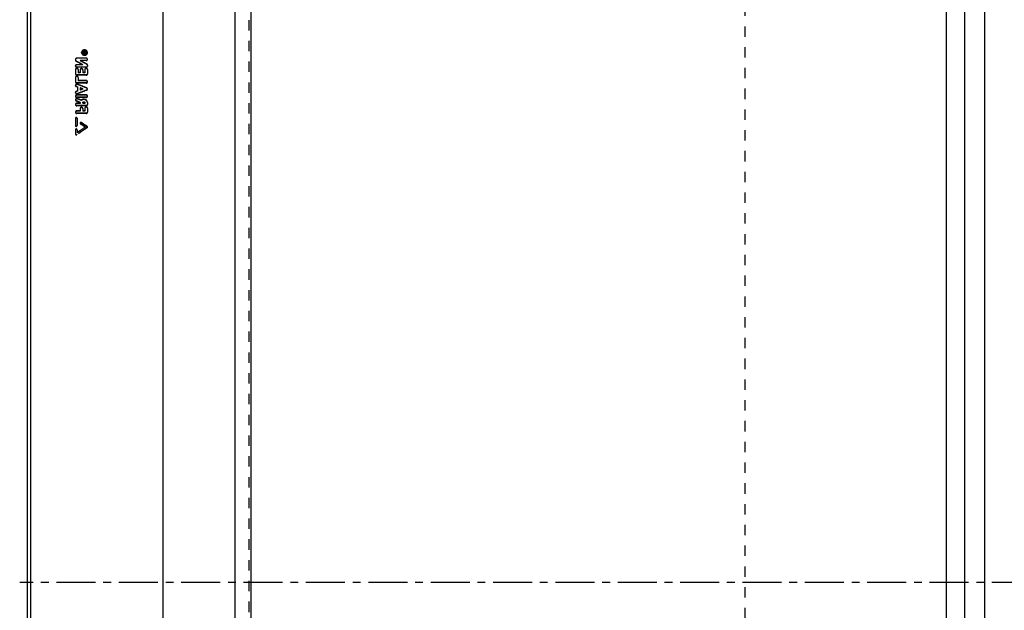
# Model space of a CAD drawing. Header units: millimetres. Extents: x -130 to 1130, y -374 to 1374.
# Tile 2 of 13: x -130 to 488, y 483 to 853. Entities that reach past the tile are written whole.
import ezdxf

# ---------------------------------------------------------------- set-up
doc = ezdxf.new("R2010")
doc.units = ezdxf.units.MM
doc.header["$LTSCALE"] = 65.185185
doc.linetypes.add('CENTER', pattern=[0.6, 0.375, -0.075, 0.075, -0.075])
doc.linetypes.add('HIDDEN', pattern=[0.2, 0.1, -0.1])
doc.layers.add('ACHSEN_S', color=7, linetype='CONTINUOUS')
doc.layers.add('KONST.EL_MIT_GEO', color=7, linetype='CONTINUOUS')

msp = doc.modelspace()

# ---------------------------------------------------------------- linework, layer by layer
at = {"layer": 'ACHSEN_S', "color": 2, "linetype": 'CENTER'}
msp.add_line((1130, 500), (-130, 500), dxfattribs=at)
at = {"layer": 'KONST.EL_MIT_GEO', "color": 7, "linetype": 'Continuous'}
for p, q in [((15, 1224), (15, -224)), ((450.98, 1224), (450.98, -224)), ((462.5, 1217.35), (462.5, -217.35)), ((5, 1214), (5, -214)), ((475, 1214), (475, -214)), ((-125, -165), (-125, 1165)), ((-123, -167), (-123, 1167)), ((-40, -167), (-40, 1167))]:
    msp.add_line(p, q, dxfattribs=at)
at = {"layer": 'KONST.EL_MIT_GEO', "color": 8, "linetype": 'HIDDEN'}
for p, q in [((13.78, 1165.91), (13.78, -165.91)), ((325, -122.18), (325, 1122.18)), ((-95, 828.41), (-95, 827.78)), ((-94.15, 829.15), (-94.15, 829.02)), ((-88.35, 829.15), (-94.15, 829.15)), ((-88.35, 829.02), (-94.15, 829.02)), ((-92.1, 827.67), (-92.1, 827.54)), ((-88.35, 827.67), (-92.1, 827.67)), ((-88.35, 827.54), (-92.1, 827.54)), ((-91.18, 832.55), (-91.18, 832.69)), ((-90.76, 832.55), (-90.76, 832.69)), ((-90.33, 833.05), (-90.33, 832.66)), ((-90.33, 833.05), (-89.44, 832.88)), ((-90.33, 832.91), (-89.44, 832.74)), ((-90.33, 832.8), (-89.5, 832.64)), ((-90.33, 832.66), (-89.5, 832.5)), ((-90.33, 832.56), (-90.33, 832.18)), ((-89.5, 832.56), (-90.33, 832.56)), ((-89.5, 832.43), (-90.33, 832.43)), ((-88.35, 832.32), (-90.33, 832.32)), ((-88.35, 832.18), (-90.33, 832.18)), ((-89.5, 832.64), (-89.5, 832.43)), ((-89.44, 832.88), (-89.44, 832.74)), ((-89.22, 832.69), (-89.22, 832.43)), ((-88.63, 832.56), (-89.22, 832.56)), ((-88.63, 832.43), (-89.22, 832.43)), ((-89.08, 833.06), (-89.08, 832.92)), ((-88.77, 833.06), (-89.08, 833.06)), ((-88.77, 832.92), (-89.08, 832.92)), ((-89.08, 832.81), (-89.08, 832.67)), ((-88.77, 832.81), (-89.08, 832.81)), ((-88.77, 832.67), (-89.08, 832.67)), ((-88.77, 833.06), (-88.77, 832.92)), ((-88.77, 832.81), (-88.77, 832.67)), ((-88.63, 832.69), (-88.63, 832.43)), ((-88.35, 832.69), (-88.35, 832.18)), ((-88.35, 829.15), (-88.35, 829.02)), ((-88.35, 827.67), (-88.35, 827.54)), ((-87.93, 832.55), (-87.93, 832.69)), ((-87.5, 832.55), (-87.5, 832.69)), ((-87.5, 828.28), (-87.5, 828.41)), ((-95, 824.12), (-95, 824.26)), ((-95, 822.03), (-95, 819.17)), ((-94.6, 827.29), (-94.6, 827.16)), ((-94.15, 825.01), (-94.15, 824.87)), ((-90.4, 825.01), (-94.15, 825.01)), ((-90.4, 824.87), (-94.15, 824.87)), ((-94.15, 823.52), (-94.15, 823.38)), ((-88.35, 823.52), (-94.15, 823.52)), ((-88.35, 823.38), (-94.15, 823.38)), ((-93.3, 822.03), (-93.3, 819.91)), ((-92.1, 821.79), (-92.1, 819.91)), ((-90.4, 825.01), (-90.4, 824.87)), ((-90.4, 821.79), (-90.4, 819.91)), ((-89.2, 822.03), (-89.2, 819.91)), ((-88.35, 823.52), (-88.35, 823.38)), ((-87.9, 825.39), (-87.9, 825.25)), ((-87.5, 824.76), (-87.5, 824.12)), ((-87.5, 822.03), (-87.5, 819.17)), ((-95, 817.06), (-95, 814.18)), ((-94.15, 818.56), (-94.15, 818.42)), ((-88.35, 818.56), (-94.15, 818.56)), ((-88.35, 818.42), (-94.15, 818.42)), ((-92.1, 820.05), (-93.3, 820.05)), ((-92.1, 819.91), (-93.3, 819.91)), ((-93.3, 817.06), (-93.3, 814.93)), ((-89.2, 820.05), (-90.4, 820.05)), ((-89.2, 819.91), (-90.4, 819.91)), ((-88.35, 818.56), (-88.35, 818.42)), ((-95, 811.93), (-95, 812.07)), ((-94.49, 811.39), (-94.49, 811.25)), ((-94.15, 813.57), (-94.15, 813.43)), ((-88.35, 813.57), (-94.15, 813.57)), ((-88.35, 813.43), (-94.15, 813.43)), ((-93.81, 812.76), (-93.81, 812.62)), ((-93.8, 811.12), (-93.8, 808.37)), ((-88.35, 815.07), (-93.3, 815.07)), ((-88.35, 814.93), (-93.3, 814.93)), ((-92.1, 810.45), (-92.1, 809.04)), ((-90.46, 809.81), (-90.46, 809.68)), ((-88.35, 815.07), (-88.35, 814.93)), ((-88.35, 813.57), (-88.35, 813.43)), ((-88.01, 810.5), (-88.01, 810.36)), ((-88.01, 809.13), (-88.01, 808.99)), ((-87.5, 814.18), (-87.5, 814.32)), ((-87.5, 809.68), (-87.5, 809.81)), ((-95, 807.41), (-95, 807.55)), ((-95, 805.15), (-95, 805.29)), ((-95, 802.88), (-95, 803.02)), ((-94.49, 808.24), (-94.49, 808.1)), ((-94.15, 806.04), (-94.15, 805.91)), ((-88.35, 806.04), (-94.15, 806.04)), ((-88.35, 805.91), (-94.15, 805.91)), ((-94.15, 804.53), (-94.15, 804.4)), ((-88.35, 804.53), (-94.15, 804.53)), ((-88.35, 804.4), (-94.15, 804.4)), ((-93.81, 806.86), (-93.81, 806.72)), ((-93.79, 803.71), (-93.79, 803.57)), ((-88.35, 806.04), (-88.35, 805.91)), ((-88.35, 804.53), (-88.35, 804.4)), ((-87.5, 805.15), (-87.5, 805.29)), ((-95, 799.92), (-95, 800.06)), ((-94.51, 802.34), (-94.51, 802.2)), ((-94.15, 800.82), (-94.15, 800.68)), ((-92.1, 800.82), (-94.15, 800.82)), ((-92.1, 800.68), (-94.15, 800.68)), ((-94.15, 799.3), (-94.15, 799.16)), ((-88.35, 799.3), (-94.15, 799.3)), ((-88.35, 799.16), (-94.15, 799.16)), ((-92.1, 801.33), (-92.1, 800.68)), ((-92.1, 797.53), (-92.1, 795.87)), ((-91.4, 802.71), (-91.4, 802.57)), ((-90.4, 801.24), (-90.4, 800.68)), ((-89.2, 800.82), (-90.4, 800.82)), ((-89.2, 800.68), (-90.4, 800.68)), ((-90.4, 797.53), (-90.4, 795.87)), ((-89.2, 801.24), (-89.2, 800.68)), ((-89.2, 797.78), (-89.2, 795.87)), ((-88.35, 799.3), (-88.35, 799.16)), ((-87.5, 801.24), (-87.5, 799.92)), ((-87.5, 797.78), (-87.5, 795.11)), ((-95, 795.11), (-95, 795.25)), ((-95, 791.36), (-95, 786.76)), ((-94.15, 796.01), (-94.15, 795.87)), ((-92.1, 796.01), (-94.15, 796.01)), ((-92.1, 795.87), (-94.15, 795.87)), ((-94.15, 794.48), (-94.15, 794.34)), ((-88.35, 794.48), (-94.15, 794.48)), ((-88.35, 794.34), (-94.15, 794.34)), ((-94.01, 791.36), (-94.01, 786.76)), ((-89.2, 796.01), (-90.4, 796.01)), ((-89.2, 795.87), (-90.4, 795.87)), ((-88.35, 794.48), (-88.35, 794.34)), ((-92.11, 788.24), (-92.11, 788.38)), ((-91.92, 788.02), (-91.92, 787.88)), ((-91.32, 788.73), (-91.32, 788.6)), ((-88.82, 785.92), (-88.82, 785.78)), ((-87.7, 786.28), (-87.7, 786.14)), ((-87.7, 785.56), (-87.7, 785.43)), ((-87.5, 785.78), (-87.5, 785.92)), ((-95, 784.21), (-95, 781.38)), ((-94.21, 781.15), (-94.21, 781.02)), ((-94.01, 784.21), (-94.01, 782.27))]:
    msp.add_line(p, q, dxfattribs=at)
for centre, major_axis, ratio, start_param, end_param in [((-56.26, 500), (1058.72, -626.07), 0.217308, 1.728243, 1.732177), ((-56.26, 500), (1058.24, -625.78), 0.217308, 1.728257, 1.732192), ((-59.47, 500), (1058.72, -626.07), 0.217308, 1.727588, 1.731521), ((-59.47, 500), (1058.24, -625.78), 0.217308, 1.727601, 1.731536), ((-85.77, 500), (1512.07, -611.97), 0.175459, 1.646985, 1.647444), ((-85.77, 500), (1511.39, -611.69), 0.175459, 1.646988, 1.647447), ((-81.55, 500), (1512.07, -611.97), 0.175459, 1.645947, 1.649775), ((-81.55, 500), (1511.39, -611.69), 0.175459, 1.645949, 1.649778), ((-90.93, 500), (1512.07, 611.97), 0.175459, 1.497976, 1.501803), ((-90.93, 500), (1511.39, 611.69), 0.175459, 1.497975, 1.501804), ((-85.77, 500), (1512.07, -611.97), 0.175459, 1.644782, 1.645865), ((-85.77, 500), (1511.39, -611.69), 0.175459, 1.644783, 1.645867), ((-95.15, 500), (1512.07, 611.97), 0.175459, 1.496811, 1.497894), ((-95.15, 500), (1511.39, 611.69), 0.175459, 1.496809, 1.497893), ((-95.15, 500), (1512.07, 611.97), 0.175459, 1.499014, 1.499473), ((-95.15, 500), (1511.39, 611.69), 0.175459, 1.499014, 1.499473), ((-104.12, 500), (1425.98, -613.97), 0.182768, 1.640433, 1.642109), ((-104.12, 500), (1425.34, -613.7), 0.182768, 1.640429, 1.642106), ((-108.14, 500), (1425.98, -613.97), 0.182768, 1.638116, 1.639801), ((-108.14, 500), (1425.34, -613.7), 0.182768, 1.638111, 1.639797), ((-54.22, 500), (879.52, 634.59), 0.233537, 1.441405, 1.448709), ((-54.22, 500), (879.12, 634.3), 0.233537, 1.441422, 1.448729), ((-55.88, 500), (879.52, 634.59), 0.233537, 1.440809, 1.44663), ((-55.88, 500), (879.12, 634.3), 0.233537, 1.440825, 1.446649), ((-121.67, 500), (876.87, -634.73), 0.233749, 1.701465, 1.704946), ((-121.67, 500), (876.48, -634.44), 0.233749, 1.701448, 1.704931), ((-120.02, 500), (876.87, -634.73), 0.233749, 1.702059, 1.706135), ((-120.02, 500), (876.48, -634.44), 0.233749, 1.702042, 1.70612)]:
    msp.add_ellipse(centre, major_axis=major_axis, ratio=ratio, start_param=start_param, end_param=end_param, dxfattribs=at)
for points, knots in [([(-89.34, 834.28), (-89.58, 834.28), (-90.05, 834.21), (-90.66, 833.86), (-91.08, 833.33), (-91.18, 832.9), (-91.18, 832.69)], [0, 0, 0, 0, 0.26631, 0.523324, 0.766674, 1, 1, 1, 1]), ([(-89.34, 834.15), (-89.58, 834.15), (-90.05, 834.07), (-90.66, 833.72), (-91.08, 833.19), (-91.18, 832.76), (-91.18, 832.55)], [0, 0, 0, 0, 0.266311, 0.523326, 0.766676, 1, 1, 1, 1]), ([(-90.76, 832.69), (-90.76, 832.85), (-90.68, 833.18), (-90.36, 833.59), (-89.89, 833.85), (-89.52, 833.92), (-89.34, 833.92)], [0, 0, 0, 0, 0.233325, 0.476689, 0.733706, 1, 1, 1, 1]), ([(-90.76, 832.55), (-90.76, 832.71), (-90.68, 833.04), (-90.36, 833.45), (-89.89, 833.72), (-89.52, 833.78), (-89.34, 833.78)], [0, 0, 0, 0, 0.233324, 0.476687, 0.733705, 1, 1, 1, 1]), ([(-87.5, 832.69), (-87.5, 832.9), (-87.6, 833.33), (-88.02, 833.86), (-88.63, 834.21), (-89.1, 834.28), (-89.34, 834.28)], [0, 0, 0, 0, 0.233326, 0.476676, 0.73369, 1, 1, 1, 1]), ([(-87.5, 832.55), (-87.5, 832.76), (-87.6, 833.19), (-88.02, 833.72), (-88.63, 834.07), (-89.1, 834.15), (-89.34, 834.15)], [0, 0, 0, 0, 0.233324, 0.476674, 0.733689, 1, 1, 1, 1]), ([(-89.34, 833.92), (-89.16, 833.92), (-88.79, 833.85), (-88.33, 833.59), (-88, 833.18), (-87.93, 832.85), (-87.93, 832.69)], [0, 0, 0, 0, 0.266294, 0.523311, 0.766675, 1, 1, 1, 1]), ([(-89.34, 833.78), (-89.16, 833.78), (-88.79, 833.72), (-88.33, 833.45), (-88, 833.04), (-87.93, 832.71), (-87.93, 832.55)], [0, 0, 0, 0, 0.266295, 0.523313, 0.766676, 1, 1, 1, 1]), ([(-94.15, 829.15), (-94.36, 829.15), (-94.69, 829.04), (-94.95, 828.71), (-95, 828.51), (-95, 828.41)], [0, 0, 0, 0, 0.518653, 0.764246, 1, 1, 1, 1]), ([(-94.15, 829.02), (-94.36, 829.02), (-94.69, 828.9), (-94.95, 828.57), (-95, 828.37), (-95, 828.28)], [0, 0, 0, 0, 0.518654, 0.764247, 1, 1, 1, 1]), ([(-95, 827.92), (-95, 827.8), (-94.92, 827.54), (-94.72, 827.36), (-94.6, 827.29)], [0, 0, 0, 0, 0.484891, 1, 1, 1, 1]), ([(-95, 827.78), (-95, 827.66), (-94.92, 827.4), (-94.72, 827.22), (-94.6, 827.16)], [0, 0, 0, 0, 0.48489, 1, 1, 1, 1]), ([(-91.18, 832.69), (-91.18, 832.48), (-91.08, 832.05), (-90.66, 831.52), (-90.05, 831.17), (-89.58, 831.09), (-89.34, 831.09)], [0, 0, 0, 0, 0.233321, 0.476792, 0.733824, 1, 1, 1, 1]), ([(-91.18, 832.55), (-91.18, 832.34), (-91.08, 831.91), (-90.66, 831.38), (-90.05, 831.03), (-89.58, 830.95), (-89.34, 830.95)], [0, 0, 0, 0, 0.23332, 0.47679, 0.733823, 1, 1, 1, 1]), ([(-89.34, 831.46), (-89.52, 831.46), (-89.89, 831.52), (-90.36, 831.79), (-90.68, 832.2), (-90.76, 832.53), (-90.76, 832.69)], [0, 0, 0, 0, 0.266191, 0.523221, 0.766678, 1, 1, 1, 1]), ([(-89.34, 831.32), (-89.52, 831.32), (-89.89, 831.38), (-90.36, 831.65), (-90.68, 832.06), (-90.76, 832.39), (-90.76, 832.55)], [0, 0, 0, 0, 0.266192, 0.523223, 0.76668, 1, 1, 1, 1]), ([(-89.08, 833.06), (-89.15, 833.06), (-89.29, 833.03), (-89.4, 832.93), (-89.44, 832.88)], [0, 0, 0, 0, 0.513952, 1, 1, 1, 1]), ([(-89.08, 832.92), (-89.15, 832.92), (-89.29, 832.89), (-89.4, 832.8), (-89.44, 832.74)], [0, 0, 0, 0, 0.513953, 1, 1, 1, 1]), ([(-87.93, 832.69), (-87.93, 832.53), (-88, 832.2), (-88.33, 831.79), (-88.79, 831.52), (-89.16, 831.46), (-89.34, 831.46)], [0, 0, 0, 0, 0.233322, 0.476779, 0.733809, 1, 1, 1, 1]), ([(-89.34, 831.09), (-89.1, 831.09), (-88.63, 831.17), (-88.02, 831.52), (-87.6, 832.05), (-87.5, 832.48), (-87.5, 832.69)], [0, 0, 0, 0, 0.266176, 0.523208, 0.766679, 1, 1, 1, 1]), ([(-89.34, 830.95), (-89.1, 830.95), (-88.63, 831.03), (-88.02, 831.38), (-87.6, 831.91), (-87.5, 832.34), (-87.5, 832.55)], [0, 0, 0, 0, 0.266177, 0.52321, 0.76668, 1, 1, 1, 1]), ([(-87.93, 832.55), (-87.93, 832.39), (-88, 832.06), (-88.33, 831.65), (-88.79, 831.38), (-89.16, 831.32), (-89.34, 831.32)], [0, 0, 0, 0, 0.23332, 0.476777, 0.733808, 1, 1, 1, 1]), ([(-89.22, 832.69), (-89.22, 832.72), (-89.19, 832.79), (-89.12, 832.81), (-89.08, 832.81)], [0, 0, 0, 0, 0.474837, 1, 1, 1, 1]), ([(-89.22, 832.55), (-89.22, 832.58), (-89.19, 832.65), (-89.12, 832.67), (-89.08, 832.67)], [0, 0, 0, 0, 0.474835, 1, 1, 1, 1]), ([(-88.35, 832.69), (-88.35, 832.74), (-88.37, 832.84), (-88.5, 833), (-88.67, 833.06), (-88.77, 833.06)], [0, 0, 0, 0, 0.235253, 0.480659, 1, 1, 1, 1]), ([(-88.35, 832.55), (-88.35, 832.6), (-88.37, 832.7), (-88.5, 832.86), (-88.67, 832.92), (-88.77, 832.92)], [0, 0, 0, 0, 0.235252, 0.480658, 1, 1, 1, 1]), ([(-88.77, 832.81), (-88.74, 832.81), (-88.67, 832.79), (-88.63, 832.72), (-88.63, 832.69)], [0, 0, 0, 0, 0.525163, 1, 1, 1, 1]), ([(-88.77, 832.67), (-88.74, 832.67), (-88.67, 832.65), (-88.63, 832.58), (-88.63, 832.55)], [0, 0, 0, 0, 0.525165, 1, 1, 1, 1]), ([(-87.5, 828.41), (-87.5, 828.51), (-87.55, 828.71), (-87.81, 829.04), (-88.14, 829.15), (-88.35, 829.15)], [0, 0, 0, 0, 0.235756, 0.481347, 1, 1, 1, 1]), ([(-87.5, 828.28), (-87.5, 828.37), (-87.55, 828.57), (-87.81, 828.9), (-88.14, 829.02), (-88.35, 829.02)], [0, 0, 0, 0, 0.235754, 0.481346, 1, 1, 1, 1]), ([(-88.35, 827.67), (-88.14, 827.67), (-87.81, 827.79), (-87.55, 828.12), (-87.5, 828.32), (-87.5, 828.41)], [0, 0, 0, 0, 0.518594, 0.764244, 1, 1, 1, 1]), ([(-88.35, 827.54), (-88.14, 827.54), (-87.81, 827.65), (-87.55, 827.98), (-87.5, 828.18), (-87.5, 828.28)], [0, 0, 0, 0, 0.518595, 0.764245, 1, 1, 1, 1]), ([(-94.15, 825.01), (-94.36, 825.01), (-94.7, 824.89), (-94.95, 824.56), (-95, 824.36), (-95, 824.26)], [0, 0, 0, 0, 0.517984, 0.763765, 1, 1, 1, 1]), ([(-94.15, 824.87), (-94.36, 824.87), (-94.7, 824.75), (-94.95, 824.42), (-95, 824.22), (-95, 824.12)], [0, 0, 0, 0, 0.517985, 0.763766, 1, 1, 1, 1]), ([(-95, 824.26), (-95, 824.17), (-94.95, 823.97), (-94.7, 823.63), (-94.36, 823.52), (-94.15, 823.52)], [0, 0, 0, 0, 0.236236, 0.482074, 1, 1, 1, 1]), ([(-95, 824.12), (-95, 824.03), (-94.95, 823.83), (-94.7, 823.49), (-94.36, 823.38), (-94.15, 823.38)], [0, 0, 0, 0, 0.236235, 0.482073, 1, 1, 1, 1]), ([(-93.3, 822.03), (-93.3, 822.13), (-93.35, 822.33), (-93.54, 822.58), (-93.82, 822.74), (-94.15, 822.8), (-94.48, 822.74), (-94.76, 822.58), (-94.95, 822.33), (-95, 822.13), (-95, 822.03)], [0, 0, 0, 0, 0.117264, 0.239187, 0.367441, 0.5, 0.632559, 0.760813, 0.882736, 1, 1, 1, 1]), ([(-93.3, 821.9), (-93.3, 821.99), (-93.35, 822.19), (-93.54, 822.44), (-93.82, 822.6), (-94.15, 822.66), (-94.48, 822.6), (-94.76, 822.44), (-94.95, 822.19), (-95, 821.99), (-95, 821.9)], [0, 0, 0, 0, 0.117264, 0.239187, 0.36744, 0.5, 0.63256, 0.760813, 0.882736, 1, 1, 1, 1]), ([(-90.4, 821.79), (-90.4, 821.88), (-90.45, 822.08), (-90.64, 822.33), (-90.92, 822.49), (-91.25, 822.55), (-91.58, 822.49), (-91.86, 822.33), (-92.05, 822.08), (-92.1, 821.88), (-92.1, 821.79)], [0, 0, 0, 0, 0.117278, 0.239206, 0.367454, 0.5, 0.632546, 0.760794, 0.882722, 1, 1, 1, 1]), ([(-90.4, 821.65), (-90.4, 821.74), (-90.45, 821.95), (-90.64, 822.19), (-90.92, 822.35), (-91.25, 822.41), (-91.58, 822.35), (-91.86, 822.19), (-92.05, 821.95), (-92.1, 821.74), (-92.1, 821.65)], [0, 0, 0, 0, 0.117278, 0.239206, 0.367453, 0.5, 0.632547, 0.760794, 0.882722, 1, 1, 1, 1]), ([(-87.5, 822.03), (-87.5, 822.13), (-87.55, 822.33), (-87.74, 822.58), (-88.02, 822.74), (-88.35, 822.8), (-88.68, 822.74), (-88.96, 822.58), (-89.15, 822.33), (-89.2, 822.13), (-89.2, 822.03)], [0, 0, 0, 0, 0.117264, 0.239187, 0.367441, 0.5, 0.632559, 0.760813, 0.882736, 1, 1, 1, 1]), ([(-87.5, 821.9), (-87.5, 821.99), (-87.55, 822.19), (-87.74, 822.44), (-88.02, 822.6), (-88.35, 822.66), (-88.68, 822.6), (-88.96, 822.44), (-89.15, 822.19), (-89.2, 821.99), (-89.2, 821.9)], [0, 0, 0, 0, 0.117264, 0.239187, 0.36744, 0.5, 0.63256, 0.760813, 0.882736, 1, 1, 1, 1]), ([(-88.35, 823.52), (-88.14, 823.52), (-87.8, 823.63), (-87.55, 823.97), (-87.5, 824.17), (-87.5, 824.26)], [0, 0, 0, 0, 0.517926, 0.763766, 1, 1, 1, 1]), ([(-88.35, 823.38), (-88.14, 823.38), (-87.8, 823.49), (-87.55, 823.83), (-87.5, 824.03), (-87.5, 824.12)], [0, 0, 0, 0, 0.517927, 0.763767, 1, 1, 1, 1]), ([(-87.5, 824.76), (-87.5, 824.88), (-87.58, 825.14), (-87.78, 825.32), (-87.9, 825.39)], [0, 0, 0, 0, 0.48527, 1, 1, 1, 1]), ([(-87.5, 824.62), (-87.5, 824.74), (-87.58, 825.01), (-87.78, 825.18), (-87.9, 825.25)], [0, 0, 0, 0, 0.485269, 1, 1, 1, 1]), ([(-95, 819.3), (-95, 819.21), (-94.95, 819), (-94.7, 818.67), (-94.36, 818.56), (-94.15, 818.56)], [0, 0, 0, 0, 0.236795, 0.482856, 1, 1, 1, 1]), ([(-95, 819.17), (-95, 819.07), (-94.95, 818.87), (-94.7, 818.53), (-94.36, 818.42), (-94.15, 818.42)], [0, 0, 0, 0, 0.236795, 0.482855, 1, 1, 1, 1]), ([(-93.3, 817.06), (-93.3, 817.16), (-93.35, 817.36), (-93.54, 817.61), (-93.82, 817.77), (-94.15, 817.83), (-94.48, 817.77), (-94.76, 817.61), (-94.95, 817.36), (-95, 817.16), (-95, 817.06)], [0, 0, 0, 0, 0.117535, 0.239562, 0.3677, 0.5, 0.6323, 0.760438, 0.882465, 1, 1, 1, 1]), ([(-93.3, 816.93), (-93.3, 817.02), (-93.35, 817.23), (-93.54, 817.47), (-93.82, 817.64), (-94.15, 817.69), (-94.48, 817.64), (-94.76, 817.47), (-94.95, 817.23), (-95, 817.02), (-95, 816.93)], [0, 0, 0, 0, 0.117535, 0.239562, 0.3677, 0.5, 0.6323, 0.760439, 0.882465, 1, 1, 1, 1]), ([(-88.35, 818.56), (-88.14, 818.56), (-87.8, 818.67), (-87.55, 819), (-87.5, 819.21), (-87.5, 819.3)], [0, 0, 0, 0, 0.517144, 0.763205, 1, 1, 1, 1]), ([(-88.35, 818.42), (-88.14, 818.42), (-87.8, 818.53), (-87.55, 818.87), (-87.5, 819.07), (-87.5, 819.17)], [0, 0, 0, 0, 0.517145, 0.763205, 1, 1, 1, 1]), ([(-95, 814.32), (-95, 814.22), (-94.95, 814.02), (-94.76, 813.77), (-94.48, 813.61), (-94.26, 813.57), (-94.15, 813.57)], [0, 0, 0, 0, 0.235362, 0.47958, 0.73574, 1, 1, 1, 1]), ([(-95, 814.18), (-95, 814.09), (-94.95, 813.88), (-94.76, 813.64), (-94.48, 813.47), (-94.26, 813.43), (-94.15, 813.43)], [0, 0, 0, 0, 0.235362, 0.479579, 0.73574, 1, 1, 1, 1]), ([(-93.81, 812.76), (-93.94, 812.81), (-94.22, 812.85), (-94.62, 812.73), (-94.92, 812.46), (-95, 812.2), (-95, 812.07)], [0, 0, 0, 0, 0.261317, 0.520383, 0.766434, 1, 1, 1, 1]), ([(-93.81, 812.62), (-93.94, 812.67), (-94.22, 812.71), (-94.62, 812.59), (-94.92, 812.32), (-95, 812.06), (-95, 811.93)], [0, 0, 0, 0, 0.261317, 0.520383, 0.766434, 1, 1, 1, 1]), ([(-95, 812.07), (-95, 811.93), (-94.89, 811.62), (-94.64, 811.44), (-94.49, 811.39)], [0, 0, 0, 0, 0.483946, 1, 1, 1, 1]), ([(-95, 811.93), (-95, 811.79), (-94.89, 811.49), (-94.64, 811.3), (-94.49, 811.25)], [0, 0, 0, 0, 0.483946, 1, 1, 1, 1]), ([(-87.5, 814.32), (-87.5, 814.42), (-87.55, 814.62), (-87.8, 814.96), (-88.14, 815.07), (-88.35, 815.07)], [0, 0, 0, 0, 0.237347, 0.483567, 1, 1, 1, 1]), ([(-87.5, 814.18), (-87.5, 814.28), (-87.55, 814.48), (-87.8, 814.82), (-88.14, 814.93), (-88.35, 814.93)], [0, 0, 0, 0, 0.237347, 0.483567, 1, 1, 1, 1]), ([(-88.35, 813.57), (-88.24, 813.57), (-88.02, 813.61), (-87.74, 813.77), (-87.55, 814.02), (-87.5, 814.22), (-87.5, 814.32)], [0, 0, 0, 0, 0.26426, 0.52042, 0.764637, 1, 1, 1, 1]), ([(-88.35, 813.43), (-88.24, 813.43), (-88.02, 813.47), (-87.74, 813.64), (-87.55, 813.88), (-87.5, 814.09), (-87.5, 814.18)], [0, 0, 0, 0, 0.26426, 0.520421, 0.764637, 1, 1, 1, 1]), ([(-87.5, 809.81), (-87.5, 809.96), (-87.61, 810.26), (-87.86, 810.45), (-88.01, 810.5)], [0, 0, 0, 0, 0.484223, 1, 1, 1, 1]), ([(-87.5, 809.68), (-87.5, 809.82), (-87.61, 810.12), (-87.86, 810.31), (-88.01, 810.36)], [0, 0, 0, 0, 0.484223, 1, 1, 1, 1]), ([(-88.01, 809.13), (-87.86, 809.18), (-87.61, 809.37), (-87.5, 809.67), (-87.5, 809.81)], [0, 0, 0, 0, 0.515783, 1, 1, 1, 1]), ([(-88.01, 808.99), (-87.86, 809.04), (-87.61, 809.23), (-87.5, 809.53), (-87.5, 809.68)], [0, 0, 0, 0, 0.515783, 1, 1, 1, 1]), ([(-94.49, 808.24), (-94.64, 808.18), (-94.89, 808), (-95, 807.7), (-95, 807.55)], [0, 0, 0, 0, 0.515509, 1, 1, 1, 1]), ([(-94.49, 808.1), (-94.64, 808.05), (-94.89, 807.86), (-95, 807.56), (-95, 807.41)], [0, 0, 0, 0, 0.515509, 1, 1, 1, 1]), ([(-95, 807.55), (-95, 807.43), (-94.92, 807.17), (-94.62, 806.89), (-94.22, 806.77), (-93.94, 806.81), (-93.81, 806.86)], [0, 0, 0, 0, 0.234114, 0.480336, 0.739087, 1, 1, 1, 1]), ([(-95, 807.41), (-95, 807.29), (-94.92, 807.03), (-94.62, 806.75), (-94.22, 806.63), (-93.94, 806.67), (-93.81, 806.72)], [0, 0, 0, 0, 0.234114, 0.480336, 0.739087, 1, 1, 1, 1]), ([(-94.15, 806.04), (-94.26, 806.04), (-94.48, 806.01), (-94.76, 805.84), (-94.95, 805.59), (-95, 805.39), (-95, 805.29)], [0, 0, 0, 0, 0.263418, 0.51917, 0.763694, 1, 1, 1, 1]), ([(-94.15, 805.91), (-94.26, 805.91), (-94.48, 805.87), (-94.76, 805.7), (-94.95, 805.45), (-95, 805.25), (-95, 805.15)], [0, 0, 0, 0, 0.263418, 0.51917, 0.763694, 1, 1, 1, 1]), ([(-95, 805.29), (-95, 805.19), (-94.95, 804.99), (-94.76, 804.74), (-94.48, 804.57), (-94.26, 804.53), (-94.15, 804.53)], [0, 0, 0, 0, 0.236304, 0.480878, 0.736638, 1, 1, 1, 1]), ([(-95, 805.15), (-95, 805.05), (-94.95, 804.85), (-94.76, 804.6), (-94.48, 804.43), (-94.26, 804.4), (-94.15, 804.4)], [0, 0, 0, 0, 0.236304, 0.480878, 0.736638, 1, 1, 1, 1]), ([(-93.79, 803.71), (-93.92, 803.76), (-94.21, 803.81), (-94.62, 803.69), (-94.92, 803.41), (-95, 803.15), (-95, 803.02)], [0, 0, 0, 0, 0.260348, 0.518985, 0.765424, 1, 1, 1, 1]), ([(-93.79, 803.57), (-93.92, 803.62), (-94.21, 803.67), (-94.62, 803.55), (-94.92, 803.27), (-95, 803.01), (-95, 802.88)], [0, 0, 0, 0, 0.260348, 0.518985, 0.765424, 1, 1, 1, 1]), ([(-95, 803.02), (-95, 802.88), (-94.9, 802.58), (-94.65, 802.39), (-94.51, 802.34)], [0, 0, 0, 0, 0.485375, 1, 1, 1, 1]), ([(-95, 802.88), (-95, 802.74), (-94.9, 802.44), (-94.65, 802.26), (-94.51, 802.2)], [0, 0, 0, 0, 0.485375, 1, 1, 1, 1]), ([(-87.5, 801.24), (-87.5, 801.43), (-87.57, 801.84), (-87.86, 802.39), (-88.32, 802.84), (-89.09, 803.26), (-90.22, 803.37), (-91.07, 802.99), (-91.4, 802.71)], [0, 0, 0, 0, 0.117207, 0.236724, 0.36006, 0.487381, 0.746355, 1, 1, 1, 1]), ([(-87.5, 801.1), (-87.5, 801.3), (-87.57, 801.7), (-87.86, 802.25), (-88.32, 802.7), (-89.09, 803.12), (-90.22, 803.23), (-91.07, 802.85), (-91.4, 802.57)], [0, 0, 0, 0, 0.117207, 0.236724, 0.36006, 0.487381, 0.746355, 1, 1, 1, 1]), ([(-87.5, 805.29), (-87.5, 805.39), (-87.55, 805.59), (-87.74, 805.84), (-88.02, 806.01), (-88.24, 806.04), (-88.35, 806.04)], [0, 0, 0, 0, 0.236306, 0.48083, 0.736582, 1, 1, 1, 1]), ([(-87.5, 805.15), (-87.5, 805.25), (-87.55, 805.45), (-87.74, 805.7), (-88.02, 805.87), (-88.24, 805.91), (-88.35, 805.91)], [0, 0, 0, 0, 0.236306, 0.48083, 0.736582, 1, 1, 1, 1]), ([(-88.35, 804.53), (-88.24, 804.53), (-88.02, 804.57), (-87.74, 804.74), (-87.55, 804.99), (-87.5, 805.19), (-87.5, 805.29)], [0, 0, 0, 0, 0.263362, 0.519122, 0.763696, 1, 1, 1, 1]), ([(-88.35, 804.4), (-88.24, 804.4), (-88.02, 804.43), (-87.74, 804.6), (-87.55, 804.85), (-87.5, 805.05), (-87.5, 805.15)], [0, 0, 0, 0, 0.263362, 0.519122, 0.763696, 1, 1, 1, 1]), ([(-94.15, 800.82), (-94.26, 800.82), (-94.48, 800.78), (-94.76, 800.61), (-94.95, 800.36), (-95, 800.16), (-95, 800.06)], [0, 0, 0, 0, 0.262915, 0.518443, 0.763167, 1, 1, 1, 1]), ([(-94.15, 800.68), (-94.26, 800.68), (-94.48, 800.64), (-94.76, 800.47), (-94.95, 800.22), (-95, 800.02), (-95, 799.92)], [0, 0, 0, 0, 0.262915, 0.518443, 0.763167, 1, 1, 1, 1]), ([(-95, 800.06), (-95, 799.96), (-94.95, 799.75), (-94.76, 799.5), (-94.48, 799.34), (-94.26, 799.3), (-94.15, 799.3)], [0, 0, 0, 0, 0.23683, 0.481604, 0.73714, 1, 1, 1, 1]), ([(-95, 799.92), (-95, 799.82), (-94.95, 799.62), (-94.76, 799.36), (-94.48, 799.2), (-94.26, 799.16), (-94.15, 799.16)], [0, 0, 0, 0, 0.23683, 0.481605, 0.73714, 1, 1, 1, 1]), ([(-90.4, 797.53), (-90.4, 797.63), (-90.45, 797.83), (-90.7, 798.17), (-91.25, 798.37), (-91.8, 798.17), (-92.05, 797.83), (-92.1, 797.63), (-92.1, 797.53)], [0, 0, 0, 0, 0.119556, 0.243015, 0.5, 0.756985, 0.880444, 1, 1, 1, 1]), ([(-90.4, 797.39), (-90.4, 797.49), (-90.45, 797.69), (-90.7, 798.03), (-91.25, 798.23), (-91.8, 798.03), (-92.05, 797.69), (-92.1, 797.49), (-92.1, 797.39)], [0, 0, 0, 0, 0.119556, 0.243016, 0.5, 0.756984, 0.880444, 1, 1, 1, 1]), ([(-90.4, 801.24), (-90.4, 801.31), (-90.37, 801.45), (-90.19, 801.69), (-89.8, 801.83), (-89.41, 801.69), (-89.23, 801.45), (-89.2, 801.31), (-89.2, 801.24)], [0, 0, 0, 0, 0.119368, 0.242755, 0.5, 0.757244, 0.880632, 1, 1, 1, 1]), ([(-90.4, 801.1), (-90.4, 801.17), (-90.37, 801.31), (-90.19, 801.55), (-89.8, 801.69), (-89.41, 801.55), (-89.23, 801.31), (-89.2, 801.17), (-89.2, 801.1)], [0, 0, 0, 0, 0.119368, 0.242756, 0.5, 0.757244, 0.880632, 1, 1, 1, 1]), ([(-87.5, 797.78), (-87.5, 797.88), (-87.55, 798.08), (-87.8, 798.42), (-88.35, 798.62), (-88.89, 798.42), (-89.15, 798.08), (-89.2, 797.88), (-89.2, 797.78)], [0, 0, 0, 0, 0.119543, 0.242998, 0.5, 0.757002, 0.880457, 1, 1, 1, 1]), ([(-87.5, 797.64), (-87.5, 797.74), (-87.55, 797.95), (-87.8, 798.28), (-88.35, 798.48), (-88.89, 798.28), (-89.15, 797.95), (-89.2, 797.74), (-89.2, 797.64)], [0, 0, 0, 0, 0.119544, 0.242998, 0.5, 0.757002, 0.880456, 1, 1, 1, 1]), ([(-88.35, 799.3), (-88.24, 799.3), (-88.02, 799.34), (-87.74, 799.5), (-87.55, 799.75), (-87.5, 799.96), (-87.5, 800.06)], [0, 0, 0, 0, 0.26286, 0.518396, 0.763171, 1, 1, 1, 1]), ([(-88.35, 799.16), (-88.24, 799.16), (-88.02, 799.2), (-87.74, 799.36), (-87.55, 799.62), (-87.5, 799.82), (-87.5, 799.92)], [0, 0, 0, 0, 0.26286, 0.518396, 0.763171, 1, 1, 1, 1]), ([(-94.15, 796.01), (-94.26, 796.01), (-94.48, 795.97), (-94.76, 795.8), (-94.95, 795.55), (-95, 795.34), (-95, 795.25)], [0, 0, 0, 0, 0.262463, 0.51779, 0.762695, 1, 1, 1, 1]), ([(-94.15, 795.87), (-94.26, 795.87), (-94.48, 795.83), (-94.76, 795.66), (-94.95, 795.41), (-95, 795.21), (-95, 795.11)], [0, 0, 0, 0, 0.262463, 0.517789, 0.762694, 1, 1, 1, 1]), ([(-95, 795.25), (-95, 795.15), (-94.95, 794.94), (-94.76, 794.69), (-94.48, 794.52), (-94.26, 794.48), (-94.15, 794.48)], [0, 0, 0, 0, 0.237303, 0.482256, 0.73759, 1, 1, 1, 1]), ([(-95, 795.11), (-95, 795.01), (-94.95, 794.8), (-94.76, 794.55), (-94.48, 794.38), (-94.26, 794.34), (-94.15, 794.34)], [0, 0, 0, 0, 0.237303, 0.482257, 0.737591, 1, 1, 1, 1]), ([(-94.01, 791.36), (-94.01, 791.42), (-94.04, 791.54), (-94.19, 791.74), (-94.5, 791.85), (-94.82, 791.74), (-94.97, 791.54), (-95, 791.42), (-95, 791.36)], [0, 0, 0, 0, 0.119866, 0.243451, 0.5, 0.756549, 0.880134, 1, 1, 1, 1]), ([(-94.01, 791.22), (-94.01, 791.28), (-94.04, 791.4), (-94.19, 791.6), (-94.5, 791.71), (-94.82, 791.6), (-94.97, 791.4), (-95, 791.28), (-95, 791.22)], [0, 0, 0, 0, 0.119866, 0.243451, 0.5, 0.756549, 0.880134, 1, 1, 1, 1]), ([(-88.35, 794.48), (-88.24, 794.48), (-88.02, 794.52), (-87.74, 794.69), (-87.55, 794.94), (-87.5, 795.15), (-87.5, 795.25)], [0, 0, 0, 0, 0.26241, 0.517744, 0.762699, 1, 1, 1, 1]), ([(-88.35, 794.34), (-88.24, 794.34), (-88.02, 794.38), (-87.74, 794.55), (-87.55, 794.8), (-87.5, 795.01), (-87.5, 795.11)], [0, 0, 0, 0, 0.262409, 0.517743, 0.762698, 1, 1, 1, 1]), ([(-95, 786.89), (-95, 786.84), (-94.97, 786.72), (-94.82, 786.52), (-94.5, 786.4), (-94.19, 786.52), (-94.04, 786.72), (-94.01, 786.84), (-94.01, 786.89)], [0, 0, 0, 0, 0.120083, 0.243769, 0.5, 0.756231, 0.879917, 1, 1, 1, 1]), ([(-95, 786.76), (-95, 786.7), (-94.97, 786.58), (-94.82, 786.38), (-94.5, 786.26), (-94.19, 786.38), (-94.04, 786.58), (-94.01, 786.7), (-94.01, 786.76)], [0, 0, 0, 0, 0.120083, 0.243769, 0.5, 0.756231, 0.879917, 1, 1, 1, 1]), ([(-94.01, 784.21), (-94.01, 784.27), (-94.04, 784.39), (-94.19, 784.59), (-94.5, 784.7), (-94.82, 784.59), (-94.97, 784.39), (-95, 784.27), (-95, 784.21)], [0, 0, 0, 0, 0.120211, 0.243933, 0.5, 0.756067, 0.879789, 1, 1, 1, 1]), ([(-94.01, 784.07), (-94.01, 784.13), (-94.04, 784.25), (-94.19, 784.45), (-94.5, 784.56), (-94.82, 784.45), (-94.97, 784.25), (-95, 784.13), (-95, 784.07)], [0, 0, 0, 0, 0.120212, 0.243934, 0.5, 0.756066, 0.879788, 1, 1, 1, 1]), ([(-91.32, 788.73), (-91.39, 788.78), (-91.57, 788.84), (-91.85, 788.8), (-92.06, 788.63), (-92.11, 788.46), (-92.11, 788.38)], [0, 0, 0, 0, 0.256564, 0.515437, 0.763828, 1, 1, 1, 1]), ([(-91.32, 788.6), (-91.39, 788.65), (-91.57, 788.71), (-91.85, 788.66), (-92.06, 788.49), (-92.11, 788.32), (-92.11, 788.24)], [0, 0, 0, 0, 0.256564, 0.515436, 0.763827, 1, 1, 1, 1]), ([(-92.11, 788.38), (-92.11, 788.31), (-92.08, 788.17), (-91.97, 788.06), (-91.92, 788.02)], [0, 0, 0, 0, 0.490235, 1, 1, 1, 1]), ([(-92.11, 788.24), (-92.11, 788.17), (-92.08, 788.03), (-91.97, 787.92), (-91.92, 787.88)], [0, 0, 0, 0, 0.490235, 1, 1, 1, 1]), ([(-87.5, 785.92), (-87.5, 785.99), (-87.54, 786.13), (-87.64, 786.24), (-87.7, 786.28)], [0, 0, 0, 0, 0.490452, 1, 1, 1, 1]), ([(-87.5, 785.78), (-87.5, 785.85), (-87.54, 786), (-87.64, 786.1), (-87.7, 786.14)], [0, 0, 0, 0, 0.490453, 1, 1, 1, 1]), ([(-87.7, 785.56), (-87.64, 785.6), (-87.54, 785.71), (-87.5, 785.85), (-87.5, 785.92)], [0, 0, 0, 0, 0.509592, 1, 1, 1, 1]), ([(-87.7, 785.43), (-87.64, 785.47), (-87.54, 785.57), (-87.5, 785.72), (-87.5, 785.78)], [0, 0, 0, 0, 0.509592, 1, 1, 1, 1]), ([(-95, 781.51), (-95, 781.43), (-94.94, 781.26), (-94.73, 781.09), (-94.46, 781.04), (-94.28, 781.1), (-94.21, 781.15)], [0, 0, 0, 0, 0.236901, 0.485371, 0.743763, 1, 1, 1, 1]), ([(-95, 781.38), (-95, 781.29), (-94.94, 781.12), (-94.73, 780.95), (-94.46, 780.9), (-94.28, 780.97), (-94.21, 781.02)], [0, 0, 0, 0, 0.236902, 0.485373, 0.743764, 1, 1, 1, 1])]:
    msp.add_open_spline(points, degree=3, knots=knots, dxfattribs=at)

doc.saveas('drawing.dxf')
